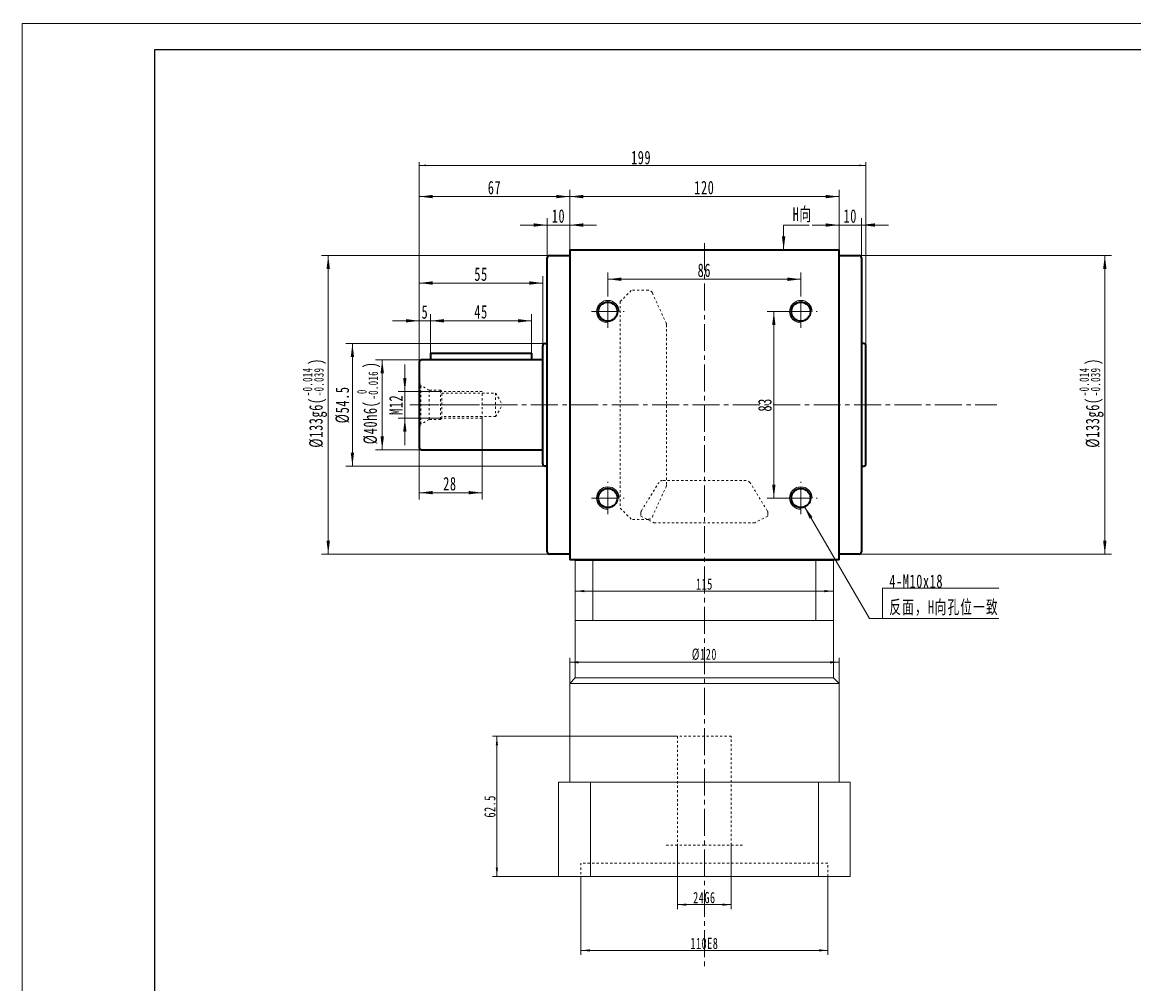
# Model space of a CAD drawing. Header units: millimetres. Extents: x -437 to 553, y -266 to 435.
# Tile 2 of 3: x -437 to 58, y 7 to 435. Entities that reach past the tile are written whole.
import ezdxf

# ---------------------------------------------------------------- set-up
doc = ezdxf.new("R2010")
doc.units = ezdxf.units.MM
doc.linetypes.add('点画线', pattern=[18, 12, -2, 2, -2])
doc.linetypes.add('虚线', pattern=[2, 1, -1])
doc.layers.get('0').update_dxf_attribs({"lineweight": 35})
for name, color, linetype, lineweight in [('中心线层', 1, '点画线', 18), ('图框_外框线', 7, 'Continuous', 18), ('尺寸线层', 3, 'Continuous', 18), ('粗实线层', 7, 'Continuous', 35), ('虚线层', 6, '虚线', 18)]:
    doc.layers.add(name, color=color, linetype=linetype, lineweight=lineweight)
doc.styles.add('标准', font='txt', dxfattribs={"width": 0.667})
doc.dimstyles.new('a4-1-1', dxfattribs={"dimtxt": 3, "dimasz": 3, "dimexe": 1.5, "dimexo": 0, "dimgap": 0.5, "dimtad": 1, "dimdec": 3, "dimdsep": 46, "dimtxsty": '标准', "dimblk": '_CAXARROW', "dimcen": 0, "dimdle": 6, "dimazin": 2, "dimtfac": 0.707107, "dimtdec": 3, "dimtix": 1, "dimtmove": 2, "dimatfit": 3, "dimfxl": 0, "dimfrac": 2, "dimtolj": 1, "dimarcsym": 0})
doc.dimstyles.new('标准', dxfattribs={"dimtxt": 3.5, "dimasz": 4, "dimexe": 2, "dimexo": 0, "dimtad": 1, "dimdsep": 46, "dimtxsty": '标准', "dimblk": '_CAXARROW', "dimcen": 0, "dimdle": 8, "dimazin": 2, "dimtfac": 0.707107, "dimtdec": 3, "dimtmove": 2, "dimatfit": 3, "dimfxl": 0, "dimfrac": 2, "dimtolj": 1, "dimarcsym": 0})

# ---------------------------------------------------------------- blocks, each defined once
blk = doc.blocks.new('*X4')
at = {"layer": '尺寸线层', "linetype": 'Continuous'}
for points in [[(-193.12, 357.34), (-187.12, 358.09), (-187.12, 356.59)], [(-73.12, 357.34), (-79.12, 358.09), (-79.12, 356.59)]]:
    blk.add_hatch(color=0, dxfattribs=at).paths.add_polyline_path(points, flags=0)
at = {"layer": '尺寸线层', "color": 0, "linetype": 'Continuous'}
for p, q in [((-193.12, 333.59), (-193.12, 360.34)), ((-193.12, 357.34), (-73.12, 357.34)), ((-73.12, 333.59), (-73.12, 360.34))]:
    blk.add_line(p, q, dxfattribs=at)
at = {"layer": '尺寸线层', "color": 0, "insert": (-133.12, 361.31), "char_height": 6, "width": 15.9474, "attachment_point": 5, "line_spacing_factor": 1.15057, "style": '标准'}
blk.add_mtext('\\T1.1;120', dxfattribs=at)
blk = doc.blocks.new('_CAXARROW')
blk.add_hatch(color=0).paths.add_polyline_path([(0, 0), (-1, 0.125), (-1, -0.125)], flags=0)
blk = doc.blocks.new('*X5')
at = {"layer": '尺寸线层', "linetype": 'Continuous'}
for points in [[(-203.12, 344.67), (-209.12, 343.92), (-209.12, 345.42)], [(-193.12, 344.67), (-187.12, 343.92), (-187.12, 345.42)]]:
    blk.add_hatch(color=0, dxfattribs=at).paths.add_polyline_path(points, flags=0)
at = {"layer": '尺寸线层', "color": 0, "linetype": 'Continuous'}
for p, q in [((-203.12, 330.09), (-203.12, 347.67)), ((-193.12, 333.59), (-193.12, 347.67)), ((-181.12, 344.67), (-215.12, 344.67))]:
    blk.add_line(p, q, dxfattribs=at)
at = {"layer": '尺寸线层', "color": 0, "insert": (-198.12, 348.63), "char_height": 6, "width": 12, "attachment_point": 5, "line_spacing_factor": 1.15057, "style": '标准'}
blk.add_mtext('\\T1.1;10', dxfattribs=at)
blk = doc.blocks.new('*X6')
at = {"layer": '尺寸线层', "linetype": 'Continuous'}
for points in [[(-73.12, 344.67), (-79.12, 345.42), (-79.12, 343.92)], [(-63.12, 344.67), (-57.12, 345.42), (-57.12, 343.92)]]:
    blk.add_hatch(color=0, dxfattribs=at).paths.add_polyline_path(points, flags=0)
at = {"layer": '尺寸线层', "color": 0, "linetype": 'Continuous'}
for p, q in [((-73.12, 333.59), (-73.12, 347.67)), ((-63.12, 330.09), (-63.12, 347.67)), ((-85.12, 344.67), (-51.12, 344.67))]:
    blk.add_line(p, q, dxfattribs=at)
at = {"layer": '尺寸线层', "color": 0, "insert": (-68.12, 348.63), "char_height": 6, "width": 12, "attachment_point": 5, "line_spacing_factor": 1.15057, "style": '标准'}
blk.add_mtext('\\T1.1;10', dxfattribs=at)
blk = doc.blocks.new('*X7')
at = {"layer": '尺寸线层', "linetype": 'Continuous'}
for points in [[(-260.12, 371.22), (-257.12, 371.6), (-257.12, 370.85)], [(-61.12, 371.22), (-64.12, 371.6), (-64.12, 370.85)]]:
    blk.add_hatch(color=0, dxfattribs=at).paths.add_polyline_path(points, flags=0)
at = {"layer": '尺寸线层', "color": 0, "linetype": 'Continuous'}
for p, q in [((-260.12, 283.59), (-260.12, 372.72)), ((-61.12, 290.84), (-61.12, 372.72)), ((-260.12, 371.22), (-61.12, 371.22))]:
    blk.add_line(p, q, dxfattribs=at)
at = {"layer": '尺寸线层', "color": 0, "insert": (-161.3, 374.69), "char_height": 6, "width": 15.6013, "attachment_point": 5, "line_spacing_factor": 1.15057, "style": '标准'}
blk.add_mtext('\\T1.1;199', dxfattribs=at)
blk = doc.blocks.new('*X9')
at = {"layer": '尺寸线层', "color": 0, "char_height": 6, "attachment_point": 1, "rotation": 90, "line_spacing_factor": 1.15057, "style": '标准'}
for s, insert, width in [('\\T1.1;{\\H0.707107x;-0.014}', (-312.06, 268.47), 50.9066), ('\\T1.1;)', (-309.2, 282.41), 152.5853), ('\\T1.1;{\\H0.707107x;-0.039}', (-306.99, 268.47), 50.9066), ('\\T1.1;%%C133g6(', (-309.2, 245.51), 152.5853)]:
    blk.add_mtext(s, dxfattribs=dict(at, insert=insert, width=width))
blk = doc.blocks.new('*X8')
at = {"layer": '尺寸线层', "linetype": 'Continuous'}
for points in [[(-300.71, 331.09), (-299.96, 325.09), (-301.46, 325.09)], [(-300.71, 198.09), (-299.96, 204.09), (-301.46, 204.09)]]:
    blk.add_hatch(color=0, dxfattribs=at).paths.add_polyline_path(points, flags=0)
at = {"layer": '尺寸线层', "color": 0, "linetype": 'Continuous'}
for p, q in [((-202.12, 331.09), (-303.71, 331.09)), ((-300.71, 331.09), (-300.71, 198.09)), ((-202.12, 198.09), (-303.71, 198.09))]:
    blk.add_line(p, q, dxfattribs=at)
at = {"layer": '尺寸线层', "color": 0}
blk.add_blockref('*X9', (0, 0), dxfattribs=at)
blk = doc.blocks.new('*X11')
at = {"layer": '尺寸线层', "color": 0, "char_height": 6, "attachment_point": 1, "rotation": 90, "line_spacing_factor": 1.15057, "style": '标准'}
for s, insert, width in [('\\T1.1;)', (-285.01, 280.88), 140.4019), ('\\T1.1;{\\H0.707107x;-0.016}', (-282.8, 266.95), 50.9066), ('\\T1.1;%%C40h6(', (-285.01, 247.04), 140.4019), ('\\T1.1;{\\H0.707107x;0}', (-287.86, 269.41), 50.9066)]:
    blk.add_mtext(s, dxfattribs=dict(at, insert=insert, width=width))
blk = doc.blocks.new('*X10')
at = {"layer": '尺寸线层', "linetype": 'Continuous'}
for points in [[(-276.65, 284.59), (-277.4, 278.59), (-275.9, 278.59)], [(-276.65, 244.59), (-277.4, 250.59), (-275.9, 250.59)]]:
    blk.add_hatch(color=0, dxfattribs=at).paths.add_polyline_path(points, flags=0)
at = {"layer": '尺寸线层', "color": 0, "linetype": 'Continuous'}
for p, q in [((-260.12, 284.59), (-279.65, 284.59)), ((-276.65, 244.59), (-276.65, 284.59)), ((-260.12, 244.59), (-279.65, 244.59))]:
    blk.add_line(p, q, dxfattribs=at)
at = {"layer": '尺寸线层', "color": 0}
blk.add_blockref('*X11', (0, 0), dxfattribs=at)
blk = doc.blocks.new('*X12')
at = {"layer": '尺寸线层', "linetype": 'Continuous'}
for points in [[(-289.93, 291.84), (-290.68, 285.84), (-289.18, 285.84)], [(-289.93, 237.34), (-290.68, 243.34), (-289.18, 243.34)]]:
    blk.add_hatch(color=0, dxfattribs=at).paths.add_polyline_path(points, flags=0)
at = {"layer": '尺寸线层', "color": 0, "linetype": 'Continuous'}
for p, q in [((-204.12, 291.84), (-292.93, 291.84)), ((-289.93, 237.34), (-289.93, 291.84)), ((-204.12, 237.34), (-292.93, 237.34))]:
    blk.add_line(p, q, dxfattribs=at)
at = {"layer": '尺寸线层', "color": 0, "insert": (-294.35, 264.59), "char_height": 6, "width": 31.8949, "attachment_point": 5, "rotation": 90, "line_spacing_factor": 1.15057, "style": '标准'}
blk.add_mtext('\\T1.1;%%C54.5', dxfattribs=at)
blk = doc.blocks.new('*X14')
at = {"layer": '尺寸线层', "color": 0, "char_height": 6, "attachment_point": 1, "rotation": 90, "line_spacing_factor": 1.15057, "style": '标准'}
for s, insert, width in [('\\T1.1;{\\H0.707107x;-0.014}', (33.95, 268.47), 50.9066), ('\\T1.1;)', (36.8, 282.41), 152.5853), ('\\T1.1;{\\H0.707107x;-0.039}', (39.01, 268.47), 50.9066), ('\\T1.1;%%C133g6(', (36.8, 245.51), 152.5853)]:
    blk.add_mtext(s, dxfattribs=dict(at, insert=insert, width=width))
blk = doc.blocks.new('*X13')
at = {"layer": '尺寸线层', "linetype": 'Continuous'}
for points in [[(45.29, 331.09), (46.04, 325.09), (44.54, 325.09)], [(45.29, 198.09), (46.04, 204.09), (44.54, 204.09)]]:
    blk.add_hatch(color=0, dxfattribs=at).paths.add_polyline_path(points, flags=0)
at = {"layer": '尺寸线层', "color": 0, "linetype": 'Continuous'}
for p, q in [((-64.12, 331.09), (48.29, 331.09)), ((45.29, 331.09), (45.29, 198.09)), ((-64.12, 198.09), (48.29, 198.09))]:
    blk.add_line(p, q, dxfattribs=at)
at = {"layer": '尺寸线层', "color": 0}
blk.add_blockref('*X14', (0, 0), dxfattribs=at)
blk = doc.blocks.new('*X16')
at = {"layer": '尺寸线层', "linetype": 'Continuous'}
for points in [[(-176.12, 320.52), (-170.12, 319.77), (-170.12, 321.27)], [(-90.12, 320.52), (-96.12, 319.77), (-96.12, 321.27)]]:
    blk.add_hatch(color=0, dxfattribs=at).paths.add_polyline_path(points, flags=0)
at = {"layer": '尺寸线层', "color": 0, "linetype": 'Continuous'}
for p, q in [((-176.12, 313.34), (-176.12, 323.52)), ((-90.12, 313.34), (-90.12, 323.52)), ((-90.12, 320.52), (-176.12, 320.52))]:
    blk.add_line(p, q, dxfattribs=at)
at = {"layer": '尺寸线层', "color": 0, "insert": (-133.12, 324.49), "char_height": 6, "width": 12, "attachment_point": 5, "line_spacing_factor": 1.15057, "style": '标准'}
blk.add_mtext('\\T1.1;86', dxfattribs=at)
blk = doc.blocks.new('*X17')
at = {"layer": '尺寸线层', "linetype": 'Continuous'}
blk.add_hatch(color=0, dxfattribs=at).paths.add_polyline_path([(-1.02, -11.08), (-1.77, -5.08), (-0.27, -5.08)], flags=0)
at = {"layer": '尺寸线层', "color": 0, "linetype": 'Continuous'}
blk.add_line((-1.02, -11.08), (-1.02, 0), dxfattribs=at)
at = {"layer": '尺寸线层', "color": 0}
for p, q in [((-1.02, 0), (0, 0)), ((0, 0), (10.33, 0)), ((0, 0), (0, 0))]:
    blk.add_line(p, q, dxfattribs=at)
at = {"layer": '尺寸线层', "color": 0, "insert": (3, 1.2), "char_height": 6, "width": 14.6581, "attachment_point": 7, "line_spacing_factor": 1.15057, "style": '标准'}
blk.add_mtext('\\T1.1;H向', dxfattribs=at)
blk = doc.blocks.new('*X18')
at = {"layer": '尺寸线层', "linetype": 'Continuous'}
blk.add_hatch(color=0, dxfattribs=at).paths.add_polyline_path([(-34.89, 49.94), (-31.23, 45.13), (-32.52, 44.37)], flags=0)
at = {"layer": '尺寸线层', "color": 0, "linetype": 'Continuous'}
blk.add_line((-34.89, 49.94), (-5.81, 0), dxfattribs=at)
at = {"layer": '尺寸线层', "color": 0}
for p, q in [((0, 13.42), (51.79, 13.42)), ((0, 0), (0, 13.42)), ((-5.81, 0), (0, 0)), ((0, 0), (51.79, 0))]:
    blk.add_line(p, q, dxfattribs=at)
at = {"layer": '尺寸线层', "color": 0, "insert": (3, 1.2), "char_height": 6, "width": 97.5796, "attachment_point": 7, "line_spacing_factor": 1.15057, "style": '标准'}
blk.add_mtext('\\T1.1;4-M10x18\\P反面，H向孔位一致', dxfattribs=at)
blk = doc.blocks.new('*X20')
at = {"layer": '尺寸线层', "linetype": 'Continuous'}
for points in [[(-260.12, 357.34), (-254.12, 356.59), (-254.12, 358.09)], [(-193.12, 357.34), (-199.12, 356.59), (-199.12, 358.09)]]:
    blk.add_hatch(color=0, dxfattribs=at).paths.add_polyline_path(points, flags=0)
at = {"layer": '尺寸线层', "color": 0, "linetype": 'Continuous'}
for p, q in [((-260.12, 283.59), (-260.12, 360.34)), ((-193.12, 357.34), (-260.12, 357.34)), ((-193.12, 333.59), (-193.12, 360.34))]:
    blk.add_line(p, q, dxfattribs=at)
at = {"layer": '尺寸线层', "color": 0, "insert": (-226.62, 361.31), "char_height": 6, "width": 12, "attachment_point": 5, "line_spacing_factor": 1.15057, "style": '标准'}
blk.add_mtext('\\T1.1;67', dxfattribs=at)
blk = doc.blocks.new('*X21')
at = {"layer": '尺寸线层', "linetype": 'Continuous'}
for points in [[(-102.18, 306.09), (-101.43, 300.09), (-102.93, 300.09)], [(-102.18, 223.09), (-101.43, 229.09), (-102.93, 229.09)]]:
    blk.add_hatch(color=0, dxfattribs=at).paths.add_polyline_path(points, flags=0)
at = {"layer": '尺寸线层', "color": 0, "linetype": 'Continuous'}
for p, q in [((-97.37, 306.09), (-105.18, 306.09)), ((-102.18, 306.09), (-102.18, 223.09)), ((-97.37, 223.09), (-105.18, 223.09))]:
    blk.add_line(p, q, dxfattribs=at)
at = {"layer": '尺寸线层', "color": 0, "insert": (-106.15, 264.59), "char_height": 6, "width": 12, "attachment_point": 5, "rotation": 90, "line_spacing_factor": 1.15057, "style": '标准'}
blk.add_mtext('\\T1.1;83', dxfattribs=at)
blk = doc.blocks.new('*X23')
at = {"layer": '尺寸线层', "linetype": 'Continuous'}
for points in [[(-260.12, 318.84), (-254.12, 319.59), (-254.12, 318.09)], [(-205.12, 318.84), (-211.12, 319.59), (-211.12, 318.09)]]:
    blk.add_hatch(color=0, dxfattribs=at).paths.add_polyline_path(points, flags=0)
at = {"layer": '尺寸线层', "color": 0, "linetype": 'Continuous'}
for p, q in [((-260.12, 283.59), (-260.12, 321.84)), ((-260.12, 318.84), (-205.12, 318.84)), ((-205.12, 290.84), (-205.12, 321.84))]:
    blk.add_line(p, q, dxfattribs=at)
at = {"layer": '尺寸线层', "color": 0, "insert": (-232.62, 322.74), "char_height": 6, "width": 12, "attachment_point": 5, "line_spacing_factor": 1.15057, "style": '标准'}
blk.add_mtext('\\T1.1;55', dxfattribs=at)
blk = doc.blocks.new('*X24')
at = {"layer": '尺寸线层', "linetype": 'Continuous'}
for points in [[(-260.12, 302.01), (-266.12, 302.76), (-266.12, 301.26)], [(-255.12, 302.01), (-249.12, 302.76), (-249.12, 301.26)]]:
    blk.add_hatch(color=0, dxfattribs=at).paths.add_polyline_path(points, flags=0)
at = {"layer": '尺寸线层', "color": 0, "linetype": 'Continuous'}
for p, q in [((-260.12, 283.59), (-260.12, 305.01)), ((-255.12, 287.59), (-255.12, 305.01)), ((-272.12, 302.01), (-243.12, 302.01))]:
    blk.add_line(p, q, dxfattribs=at)
at = {"layer": '尺寸线层', "color": 0, "insert": (-257.62, 305.91), "char_height": 6, "width": 12, "attachment_point": 5, "line_spacing_factor": 1.15057, "style": '标准'}
blk.add_mtext('\\T1.1;5', dxfattribs=at)
blk = doc.blocks.new('*X25')
at = {"layer": '尺寸线层', "linetype": 'Continuous'}
for points in [[(-255.12, 302.01), (-249.12, 302.76), (-249.12, 301.26)], [(-210.12, 302.01), (-216.12, 302.76), (-216.12, 301.26)]]:
    blk.add_hatch(color=0, dxfattribs=at).paths.add_polyline_path(points, flags=0)
at = {"layer": '尺寸线层', "color": 0, "linetype": 'Continuous'}
for p, q in [((-255.12, 287.59), (-255.12, 305.01)), ((-210.12, 287.59), (-210.12, 305.01)), ((-255.12, 302.01), (-210.12, 302.01))]:
    blk.add_line(p, q, dxfattribs=at)
at = {"layer": '尺寸线层', "color": 0, "insert": (-232.62, 305.98), "char_height": 6, "width": 12, "attachment_point": 5, "line_spacing_factor": 1.15057, "style": '标准'}
blk.add_mtext('\\T1.1;45', dxfattribs=at)
blk = doc.blocks.new('*X26')
at = {"layer": '尺寸线层', "linetype": 'Continuous'}
for points in [[(-266.58, 270.59), (-265.83, 276.59), (-267.33, 276.59)], [(-266.58, 258.59), (-265.83, 252.59), (-267.33, 252.59)]]:
    blk.add_hatch(color=0, dxfattribs=at).paths.add_polyline_path(points, flags=0)
at = {"layer": '尺寸线层', "color": 0, "linetype": 'Continuous'}
for p, q in [((-266.58, 282.59), (-266.58, 246.59)), ((-250.12, 270.59), (-269.58, 270.59)), ((-250.12, 258.59), (-269.58, 258.59))]:
    blk.add_line(p, q, dxfattribs=at)
at = {"layer": '尺寸线层', "color": 0, "insert": (-270.54, 264.59), "char_height": 6, "width": 16.6829, "attachment_point": 5, "rotation": 90, "line_spacing_factor": 1.15057, "style": '标准'}
blk.add_mtext('\\T1.1;M12', dxfattribs=at)
blk = doc.blocks.new('M12螺纹中心孔_3')
at = {"layer": '中心线层', "linetype": '点画线', "lineweight": 18}
blk.add_line((40.79, 0), (-3.25, 0), dxfattribs=at)
at = {"layer": '粗实线层', "color": 6, "linetype": '虚线', "lineweight": 18}
for p, q in [((0, -9.9), (0, 9.9)), ((0, 9.9), (0.74, 8.61)), ((4.4, 6.5), (0.74, 8.61)), ((0.74, -8.61), (0.74, 8.61)), ((9.5, 6.5), (4.4, 6.5)), ((4.4, -6.5), (4.4, 6.5)), ((10, 6), (9.5, 6.5)), ((9.5, -6.5), (9.5, 6.5)), ((28, 6), (10, 6)), ((10, -6), (10, 6)), ((10, 5.25), (34, 5.25)), ((28, -6), (28, 6)), ((34, 5.25), (34, -5.25)), ((34, 5.25), (37.03, 0)), ((34, -5.25), (37.03, 0)), ((0, -9.9), (0.74, -8.61)), ((4.4, -6.5), (0.74, -8.61)), ((9.5, -6.5), (4.4, -6.5)), ((10, -6), (9.5, -6.5)), ((34, -5.25), (10, -5.25)), ((28, -6), (10, -6))]:
    blk.add_line(p, q, dxfattribs=at)
blk = doc.blocks.new('*X28')
at = {"layer": '尺寸线层', "linetype": 'Continuous'}
for points in [[(-260.12, 225.46), (-254.12, 226.21), (-254.12, 224.71)], [(-232.12, 225.46), (-238.12, 226.21), (-238.12, 224.71)]]:
    blk.add_hatch(color=0, dxfattribs=at).paths.add_polyline_path(points, flags=0)
at = {"layer": '尺寸线层', "color": 0, "linetype": 'Continuous'}
for p, q in [((-232.12, 258.59), (-232.12, 222.46)), ((-260.12, 251.59), (-260.12, 222.46)), ((-260.12, 225.46), (-232.12, 225.46))]:
    blk.add_line(p, q, dxfattribs=at)
at = {"layer": '尺寸线层', "color": 0, "insert": (-246.48, 229.43), "char_height": 6, "width": 12, "attachment_point": 5, "line_spacing_factor": 1.15057, "style": '标准'}
blk.add_mtext('\\T1.1;28', dxfattribs=at)
blk = doc.blocks.new('*X31')
at = {"layer": '尺寸线层', "linetype": 'Continuous'}
for points in [[(-188.12, 21.59), (-184.12, 22.09), (-184.12, 21.09)], [(-78.12, 21.59), (-82.12, 22.09), (-82.12, 21.09)]]:
    blk.add_hatch(color=0, dxfattribs=at).paths.add_polyline_path(points, flags=0)
at = {"layer": '尺寸线层', "color": 0, "linetype": 'Continuous'}
for p, q in [((-188.12, 54.49), (-188.12, 19.59)), ((-78.12, 54.49), (-78.12, 19.59)), ((-188.12, 21.59), (-78.12, 21.59))]:
    blk.add_line(p, q, dxfattribs=at)
at = {"layer": '尺寸线层', "color": 0, "insert": (-133.12, 24.68), "char_height": 5, "width": 23.1179, "attachment_point": 5, "line_spacing_factor": 1.15057, "style": '标准'}
blk.add_mtext('\\T1.1;110E8', dxfattribs=at)
blk = doc.blocks.new('*X32')
at = {"layer": '尺寸线层', "linetype": 'Continuous'}
for points in [[(-145.12, 41.97), (-141.12, 42.47), (-141.12, 41.47)], [(-121.12, 41.97), (-125.12, 42.47), (-125.12, 41.47)]]:
    blk.add_hatch(color=0, dxfattribs=at).paths.add_polyline_path(points, flags=0)
at = {"layer": '尺寸线层', "color": 0, "linetype": 'Continuous'}
for p, q in [((-145.12, 68.49), (-145.12, 39.97)), ((-121.12, 68.49), (-121.12, 39.97)), ((-145.12, 41.97), (-121.12, 41.97))]:
    blk.add_line(p, q, dxfattribs=at)
at = {"layer": '尺寸线层', "color": 0, "insert": (-133.12, 45.09), "char_height": 5, "width": 18.2938, "attachment_point": 5, "line_spacing_factor": 1.15057, "style": '标准'}
blk.add_mtext('\\T1.1;24G6', dxfattribs=at)
blk = doc.blocks.new('*X33')
at = {"layer": '尺寸线层', "linetype": 'Continuous'}
for points in [[(-225.57, 116.99), (-225.07, 112.99), (-226.07, 112.99)], [(-225.57, 54.49), (-225.07, 58.49), (-226.07, 58.49)]]:
    blk.add_hatch(color=0, dxfattribs=at).paths.add_polyline_path(points, flags=0)
at = {"layer": '尺寸线层', "color": 0, "linetype": 'Continuous'}
for p, q in [((-145.12, 116.99), (-227.57, 116.99)), ((-225.57, 116.99), (-225.57, 54.49)), ((-198.12, 54.49), (-227.57, 54.49))]:
    blk.add_line(p, q, dxfattribs=at)
at = {"layer": '尺寸线层', "color": 0, "insert": (-228.66, 85.74), "char_height": 5, "width": 18.1857, "attachment_point": 5, "rotation": 90, "line_spacing_factor": 1.15057, "style": '标准'}
blk.add_mtext('\\T1.1;62.5', dxfattribs=at)
blk = doc.blocks.new('*X34')
at = {"layer": '尺寸线层', "linetype": 'Continuous'}
for points in [[(-193.12, 149.92), (-189.12, 150.42), (-189.12, 149.42)], [(-73.12, 149.92), (-77.12, 150.42), (-77.12, 149.42)]]:
    blk.add_hatch(color=0, dxfattribs=at).paths.add_polyline_path(points, flags=0)
at = {"layer": '尺寸线层', "color": 0, "linetype": 'Continuous'}
for p, q in [((-193.12, 140.49), (-193.12, 151.92)), ((-193.12, 149.92), (-73.12, 149.92)), ((-73.12, 140.49), (-73.12, 151.92))]:
    blk.add_line(p, q, dxfattribs=at)
at = {"layer": '尺寸线层', "color": 0, "insert": (-133.12, 153.4), "char_height": 5, "width": 21.8271, "attachment_point": 5, "line_spacing_factor": 1.15057, "style": '标准'}
blk.add_mtext('\\T1.1;%%C120', dxfattribs=at)
blk = doc.blocks.new('*X35')
at = {"layer": '尺寸线层', "linetype": 'Continuous'}
for points in [[(-190.62, 181.61), (-186.62, 182.11), (-186.62, 181.11)], [(-75.62, 181.61), (-79.62, 182.11), (-79.62, 181.11)]]:
    blk.add_hatch(color=0, dxfattribs=at).paths.add_polyline_path(points, flags=0)
at = {"layer": '尺寸线层', "color": 0, "linetype": 'Continuous'}
for p, q in [((-190.62, 195.49), (-190.62, 179.61)), ((-75.62, 195.49), (-75.62, 179.61)), ((-190.62, 181.61), (-75.62, 181.61))]:
    blk.add_line(p, q, dxfattribs=at)
at = {"layer": '尺寸线层', "color": 0, "insert": (-133.12, 184.7), "char_height": 5, "width": 12.965, "attachment_point": 5, "line_spacing_factor": 1.15057, "style": '标准'}
blk.add_mtext('\\T1.1;115', dxfattribs=at)

msp = doc.modelspace()

# ---------------------------------------------------------------- linework, layer by layer
at = {"color": 7, "linetype": 'Continuous', "lineweight": 15}
for p, q in [((-193.1197, 195.5867), (-192.1197, 195.5867)), ((-190.6197, 195.4855), (-190.6197, 168.4855)), ((-182.8163, 168.4855), (-182.8163, 195.4855)), ((-83.4232, 195.4855), (-83.4232, 168.4855)), ((-75.6197, 168.4855), (-75.6197, 195.4855)), ((-190.6197, 168.4855), (-190.6197, 142.9855)), ((-190.6197, 168.4855), (-182.8163, 168.4855)), ((-133.1197, 168.4855), (-182.8163, 168.4855)), ((-83.4232, 168.4855), (-133.1197, 168.4855)), ((-83.4232, 168.4855), (-75.6197, 168.4855)), ((-75.6197, 142.9855), (-75.6197, 168.4855)), ((-190.6197, 142.9855), (-193.1197, 140.4855)), ((-193.1197, 140.4855), (-193.1197, 96.4855)), ((-193.1197, 140.4855), (-73.1197, 140.4855)), ((-190.6197, 142.9855), (-133.1197, 142.9855)), ((-133.1197, 142.9855), (-75.6197, 142.9855)), ((-73.1197, 140.4855), (-75.6197, 142.9855)), ((-73.1197, 96.4855), (-73.1197, 140.4855)), ((-198.1197, 96.4855), (-198.1197, 54.4855)), ((-183.9257, 96.4855), (-198.1197, 96.4855)), ((-183.9257, 54.4855), (-183.9257, 96.4855)), ((-82.3137, 96.4855), (-183.9257, 96.4855)), ((-82.3137, 96.4855), (-82.3137, 54.4855)), ((-68.1197, 96.4855), (-82.3137, 96.4855)), ((-68.1197, 54.4855), (-68.1197, 96.4855)), ((-198.1197, 54.4855), (-183.9257, 54.4855)), ((-82.3137, 54.4855), (-183.9257, 54.4855)), ((-82.3137, 54.4855), (-68.1197, 54.4855))]:
    msp.add_line(p, q, dxfattribs=at)
for centre, start in [((-176.1197, 306.0867), 0), ((-90.1197, 306.0867), 0), ((-176.1197, 223.0867), 360), ((-90.1197, 223.0867), 0)]:
    msp.add_arc(centre, 5, start, 270, dxfattribs=at)
at = {"layer": '中心线层'}
for p, q in [((-133.1197, 336.5867), (-133.1197, 13.7438)), ((-176.1197, 298.8367), (-176.1197, 313.3367)), ((-90.1197, 298.8367), (-90.1197, 313.3367)), ((-183.3697, 306.0867), (-168.8697, 306.0867)), ((-97.3697, 306.0867), (-82.8697, 306.0867)), ((-264.4, 264.5867), (-2.8697, 264.5867)), ((-176.1197, 215.8367), (-176.1197, 230.3367)), ((-90.1197, 215.8367), (-90.1197, 230.3367)), ((-183.3697, 223.0867), (-168.8697, 223.0867)), ((-97.3697, 223.0867), (-82.8697, 223.0867))]:
    msp.add_line(p, q, dxfattribs=at)
at = {"layer": '图框_外框线', "color": 3}
msp.add_lwpolyline([(-437.0416, -265.7911), (553.2418, -265.7911), (553.2418, 434.4807), (-437.0416, 434.4807)], close=True, dxfattribs=at)
at = {"layer": '图框_外框线', "color": 3, "lineweight": 25}
msp.add_lwpolyline([(-378.0962, -254.002), (541.4527, -254.002), (541.4527, 422.6916), (-378.0962, 422.6916)], close=True, dxfattribs=at)
at = {"layer": '粗实线层'}
for p, q in [((-193.1197, 333.5867), (-73.1197, 333.5867)), ((-193.1197, 333.5867), (-193.1197, 195.5867)), ((-73.1197, 195.5867), (-73.1197, 333.5867)), ((-203.1197, 199.0867), (-203.1197, 330.0867)), ((-202.1197, 331.0867), (-193.1197, 331.0867)), ((-73.1197, 331.0867), (-64.1197, 331.0867)), ((-63.1197, 330.0867), (-63.1197, 199.0867)), ((-255.1197, 287.5867), (-255.1197, 284.5867)), ((-255.1197, 287.5867), (-210.1197, 287.5867)), ((-210.1197, 287.5867), (-210.1197, 284.5867)), ((-205.1197, 238.3367), (-205.1197, 290.8367)), ((-204.1197, 291.8367), (-203.1197, 291.8367)), ((-62.1197, 291.8367), (-63.1197, 291.8367)), ((-62.1197, 291.8367), (-63.1197, 291.8367)), ((-61.1197, 238.3367), (-61.1197, 290.8367)), ((-61.1197, 238.3367), (-61.1197, 290.8367)), ((-260.1197, 283.5867), (-260.1197, 245.5867)), ((-205.1197, 284.5867), (-259.1197, 284.5867)), ((-259.1197, 244.5867), (-205.1197, 244.5867)), ((-203.1197, 237.3367), (-204.1197, 237.3367)), ((-63.1197, 237.3367), (-62.1197, 237.3367)), ((-63.1197, 237.3367), (-62.1197, 237.3367)), ((-193.1197, 198.0867), (-202.1197, 198.0867)), ((-73.1197, 195.5867), (-193.1197, 195.5867)), ((-190.6197, 195.4855), (-75.6197, 195.4855)), ((-64.1197, 198.0867), (-73.1197, 198.0867))]:
    msp.add_line(p, q, dxfattribs=at)
at = {"layer": '粗实线层', "color": 6, "linetype": '虚线', "lineweight": 18}
for p, q in [((-170.6197, 310.5967), (-165.6197, 315.5967)), ((-158.1088, 315.5967), (-165.6197, 315.5967)), ((-156.2898, 314.4282), (-150.1729, 301.0472)), ((-170.6197, 310.5967), (-170.6197, 218.5767)), ((-149.9919, 300.2157), (-149.9919, 228.9577)), ((-161.1535, 217.4005), (-153.4688, 229.9)), ((-156.2898, 214.7452), (-150.1729, 228.1262)), ((-114.4744, 230.8525), (-151.765, 230.8525)), ((-105.086, 217.4005), (-112.7707, 229.9)), ((-170.6197, 218.5767), (-165.6197, 213.5767)), ((-158.1088, 213.5767), (-165.6197, 213.5767)), ((-161.4497, 216.3531), (-161.4497, 215.0054)), ((-161.4497, 215.0054), (-155.6197, 212.0902)), ((-104.7897, 215.0054), (-110.6197, 212.0902)), ((-104.7897, 216.3531), (-104.7897, 215.0054)), ((-155.6197, 212.0902), (-110.6197, 212.0902))]:
    msp.add_line(p, q, dxfattribs=at)
at = {"layer": '粗实线层'}
for centre in [(-176.1197, 306.0867), (-90.1197, 306.0867), (-176.1197, 223.0867), (-90.1197, 223.0867)]:
    msp.add_circle(centre, 4.25, dxfattribs=at)
for centre, start, end in [((-202.1197, 330.0867), 90, 180), ((-64.1197, 330.0867), 0, 90), ((-204.1197, 290.8367), 90, 180), ((-62.1197, 290.8367), 0, 90), ((-62.1197, 290.8367), 0, 90), ((-259.1197, 283.5867), 90, 180), ((-259.1197, 245.5867), 180, 270), ((-204.1197, 238.3367), 180, 270), ((-62.1197, 238.3367), 270, 360), ((-62.1197, 238.3367), 270, 360), ((-202.1197, 199.0867), 180, 270), ((-64.1197, 199.0867), 270, 360)]:
    msp.add_arc(centre, 1, start, end, dxfattribs=at)
at = {"layer": '粗实线层', "color": 6, "linetype": '虚线', "lineweight": 18}
for centre, start, end in [((-158.1088, 313.5967), 24.566667, 90), ((-151.9919, 300.2157), 0, 24.566667), ((-151.765, 228.8525), 90, 148.416667), ((-151.9919, 228.9577), 335.433333, 0), ((-114.4744, 228.8525), 31.583333, 90), ((-159.4497, 216.3531), 148.416667, 180), ((-158.1088, 215.5767), 270, 335.433333), ((-106.7897, 216.3531), 0, 31.583333)]:
    msp.add_arc(centre, 2, start, end, dxfattribs=at)
at = {"layer": '虚线层'}
for p, q in [((-121.1197, 116.9855), (-145.1197, 116.9855)), ((-145.1197, 116.9855), (-145.1197, 68.4855)), ((-121.1197, 68.4855), (-121.1197, 116.9855)), ((-133.1197, 68.4855), (-150.1961, 68.4855)), ((-133.1197, 68.4855), (-116.0434, 68.4855)), ((-78.1197, 60.4855), (-188.1197, 60.4855)), ((-188.1197, 60.4855), (-188.1197, 54.4855)), ((-78.1197, 54.4855), (-78.1197, 60.4855))]:
    msp.add_line(p, q, dxfattribs=at)

# ---------------------------------------------------------------- block references
at = {"layer": '尺寸线层'}
for name, p in [('*X17', (-96.7878, 344.6671)), ('*X18', (-53.6969, 169.4549))]:
    msp.add_blockref(name, p, dxfattribs=at)
at = {"layer": '粗实线层'}
msp.add_blockref('M12螺纹中心孔_3', (-260.1197, 264.5867), dxfattribs=at)

# ---------------------------------------------------------------- dimensions: what is measured, and where the dimension line sits
at = {"layer": '尺寸线层'}
for base, p1, p2, angle, text, picture, middle in [((-300.7108, 198.0867), (-202.1197, 331.0867), (-202.1197, 198.0867), 270, '\\A1;%%C133g6({\\H0.707107x;\\S-0.014^ -0.039;})', '*X8', (-307.2596, 264.5867)), ((45.2907, 198.0867), (-64.1197, 331.0867), (-64.1197, 198.0867), 270, '\\A1;%%C133g6({\\H0.707107x;\\S-0.014^ -0.039;})', '*X13', (38.742, 264.5867)), ((-276.6481, 284.5867), (-260.1197, 244.5867), (-260.1197, 284.5867), 90, '\\A1;%%C40h6({\\H0.707107x;\\S 0^ -0.016;})', '*X10', (-283.132, 264.5867))]:
    dim = msp.add_linear_dim(base=base, p1=p1, p2=p2, angle=angle, text=text, dimstyle='a4-1-1', override={"dimpost": '%%C<>', "dimsah": 1, "dimtfill": 1}, dxfattribs=at)
    dim.commit()
    dim.dimension.update_dxf_attribs({"geometry": picture, "text_midpoint": middle, "dimtype": 160})
for base, p1, p2, angle, dimstyle, override, picture, middle in [((-61.1197, 371.222), (-260.1197, 283.5867), (-61.1197, 290.8367), 0, 'a4-1-1', {"dimtxt": 6, "dimsah": 1, "dimtfill": 1, "dimtzin": 8}, '*X7', (-161.3007, 374.6895)), ((-255.1197, 302.0087), (-260.1197, 283.5867), (-255.1197, 287.5867), 0, 'a4-1-1', {"dimsah": 1, "dimtfill": 1, "dimtzin": 8}, '*X24', (-257.6197, 305.9114)), ((-102.178, 223.0867), (-97.3697, 306.0867), (-97.3697, 223.0867), 270, 'a4-1-1', {"dimsah": 1, "dimtfill": 1, "dimtzin": 8}, '*X21', (-106.1456, 264.5867)), ((-289.9314, 291.8367), (-204.1197, 237.3367), (-204.1197, 291.8367), 90, 'a4-1-1', {"dimpost": '%%C<>', "dimsah": 1, "dimtfill": 1, "dimtzin": 8}, '*X12', (-294.353, 264.5867)), ((-266.5762, 258.5867), (-250.1197, 270.5867), (-250.1197, 258.5867), 270, 'a4-1-1', {"dimpost": 'M<>', "dimsah": 1, "dimtfill": 1, "dimtzin": 8}, '*X26', (-270.5438, 264.5867)), ((-225.5667, 54.4855), (-145.1197, 116.9855), (-198.1197, 54.4855), 270, '标准', {"dimtxt": 5, "dimsah": 1, "dimtfill": 1, "dimtzin": 8}, '*X33', (-228.6647, 85.7355))]:
    dim = msp.add_linear_dim(base=base, p1=p1, p2=p2, angle=angle, dimstyle=dimstyle, override=override, dxfattribs=at)
    dim.commit()
    dim.dimension.update_dxf_attribs({"geometry": picture, "text_midpoint": middle, "dimtype": 160})
for base, p1, p2, dimstyle, override, picture, middle in [((-260.1197, 357.3437), (-193.1197, 333.5867), (-260.1197, 283.5867), 'a4-1-1', {"dimsah": 1, "dimtfill": 1, "dimtzin": 8}, '*X20', (-226.6197, 361.3112)), ((-73.1197, 357.3437), (-193.1197, 333.5867), (-73.1197, 333.5867), 'a4-1-1', {"dimsah": 1, "dimtfill": 1, "dimtzin": 8}, '*X4', (-133.1197, 361.3112)), ((-203.1197, 344.6671), (-193.1197, 333.5867), (-203.1197, 330.0867), 'a4-1-1', {"dimsah": 1, "dimtfill": 1, "dimtzin": 8}, '*X5', (-198.1197, 348.6346)), ((-63.1197, 344.6671), (-73.1197, 333.5867), (-63.1197, 330.0867), 'a4-1-1', {"dimsah": 1, "dimtfill": 1, "dimtzin": 8}, '*X6', (-68.1197, 348.6346)), ((-176.1197, 320.5245), (-90.1197, 313.3367), (-176.1197, 313.3367), 'a4-1-1', {"dimsah": 1, "dimtfill": 1, "dimtzin": 8}, '*X16', (-133.1197, 324.492)), ((-205.1197, 318.8362), (-260.1197, 283.5867), (-205.1197, 290.8367), 'a4-1-1', {"dimsah": 1, "dimtfill": 1, "dimtzin": 8}, '*X23', (-232.6197, 322.7389)), ((-210.1197, 302.0087), (-255.1197, 287.5867), (-210.1197, 287.5867), 'a4-1-1', {"dimsah": 1, "dimtfill": 1, "dimtzin": 8}, '*X25', (-232.6197, 305.9762)), ((-232.1197, 225.4631), (-260.1197, 251.5867), (-232.1197, 258.5867), 'a4-1-1', {"dimsah": 1, "dimtfill": 1, "dimtzin": 8}, '*X28', (-246.4844, 229.4307)), ((-75.6197, 181.6051), (-190.6197, 195.4855), (-75.6197, 195.4855), '标准', {"dimtxt": 5, "dimsah": 1, "dimtfill": 1, "dimtzin": 8, "dimarcsym": 0}, '*X35', (-133.1197, 184.7031)), ((-73.1197, 149.9195), (-193.1197, 140.4855), (-73.1197, 140.4855), '标准', {"dimtxt": 5, "dimpost": '%%C<>', "dimsah": 1, "dimtfill": 1, "dimtzin": 8, "dimarcsym": 0}, '*X34', (-133.1197, 153.3958))]:
    dim = msp.add_linear_dim(base=base, p1=p1, p2=p2, dimstyle=dimstyle, override=override, dxfattribs=at)
    dim.commit()
    dim.dimension.update_dxf_attribs({"geometry": picture, "text_midpoint": middle, "dimtype": 160})
for base, p1, p2, text, picture, middle in [((-121.1197, 41.9736), (-145.1197, 68.4855), (-121.1197, 68.4855), '24G6', '*X32', (-133.1197, 45.0851)), ((-78.1197, 21.5867), (-188.1197, 54.4855), (-78.1197, 54.4855), '110E8', '*X31', (-133.1197, 24.6847))]:
    dim = msp.add_linear_dim(base=base, p1=p1, p2=p2, text=text, dimstyle='标准', override={"dimtxt": 5, "dimsah": 1, "dimtfill": 1}, dxfattribs=at)
    dim.commit()
    dim.dimension.update_dxf_attribs({"geometry": picture, "text_midpoint": middle, "dimtype": 160})

doc.saveas('drawing.dxf')
